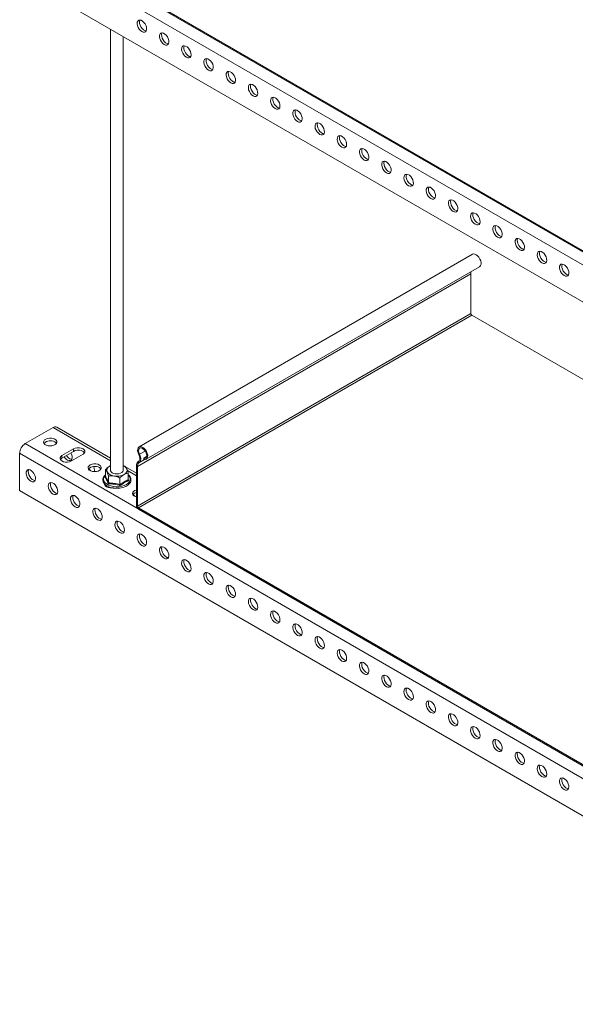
# Model space of a CAD drawing. Header units: millimetres. Extents: x 357 to 1907, y -495 to 2529.
# Tile 1 of 8: x 357 to 711, y -495 to 131. Entities that reach past the tile are written whole.
import ezdxf

# ---------------------------------------------------------------- set-up
doc = ezdxf.new("R2010")
doc.units = ezdxf.units.MM

msp = doc.modelspace()

# ---------------------------------------------------------------- linework, layer by layer
at = {"color": 7, "linetype": 'Continuous', "lineweight": 15}
for p, q in [((926.71, -138.56), (361.03, 188.01)), ((923.18, -144.68), (357.49, 181.88)), ((923.18, -168.36), (357.49, 158.2)), ((433.08, 147.15), (854.66, -96.22)), ((433.08, 146.41), (854.66, -96.96)), ((415.37, 124.8), (415.37, -155.55)), ((423.37, -155.55), (423.37, 120.18)), ((645.61, -18.23), (433.48, -140.69)), ((644.51, -30.6), (432.38, -153.06)), ((438.03, -148.57), (650.16, -26.11)), ((644.51, -30.6), (644.51, -55.78)), ((644.51, -55.78), (432.38, -178.24)), ((645.22, -57.01), (433.08, -179.47)), ((645.22, -57.01), (882.06, -193.73)), ((378.71, -128.4), (361.03, -138.61)), ((415.37, -147.88), (381.21, -128.16)), ((926.71, -465.17), (361.03, -138.61)), ((380.83, -138.58), (380.83, -138.23)), ((391.79, -141.87), (384.36, -146.16)), ((384.36, -147.79), (391.79, -143.51)), ((391.79, -141.87), (391.79, -143.51)), ((923.18, -471.3), (357.49, -144.73)), ((357.49, -144.73), (357.49, -168.41)), ((384.36, -146.16), (384.36, -147.79)), ((390.37, -149.63), (397.8, -145.34)), ((433.15, -149.84), (432.91, -149.99)), ((432.91, -149.99), (433.37, -150.77)), ((433.61, -150.61), (433.15, -149.84)), ((433.28, -145.58), (433.77, -145.39)), ((438.25, -146.84), (436.42, -147.9)), ((436.59, -148.7), (436.42, -147.9)), ((412.12, -159.38), (412.12, -155.08)), ((414.77, -152.89), (415.37, -152.59)), ((414.77, -152.89), (415.37, -152.67)), ((424.04, -152.88), (423.37, -152.49)), ((431.74, -157.33), (424.88, -153.37)), ((432.38, -153.06), (431.74, -152.7)), ((431.74, -152.7), (431.74, -177.88)), ((432.38, -153.06), (432.38, -178.24)), ((433.61, -150.61), (433.37, -150.77)), ((411.74, -159.73), (412.1, -159.46)), ((414.06, -163.56), (414.06, -159.26)), ((421.31, -164.68), (421.31, -160.39)), ((426.62, -161.62), (426.62, -157.32)), ((923.18, -494.98), (357.49, -168.41)), ((416.91, -166.79), (417.11, -166.83)), ((431.74, -177.88), (432.38, -178.24)), ((433.08, -179.47), (433.08, -180.2)), ((433.08, -179.47), (854.66, -422.84)), ((433.08, -180.2), (854.66, -423.58))]:
    msp.add_line(p, q, dxfattribs=at)
at = {"color": 8, "linetype": 'Continuous', "lineweight": 15}
for p, q in [((415.37, -149.57), (378.71, -128.4)), ((437.4, -143.29), (433.77, -145.39)), ((436.85, -148.76), (433.37, -150.77)), ((436.83, -148.76), (433.61, -150.61)), ((431.74, -159.02), (426.08, -155.75)), ((426.62, -161.16), (426.99, -162.09))]:
    msp.add_line(p, q, dxfattribs=at)
at = {"color": 7, "linetype": 'Continuous', "lineweight": 15, "flags": 128}
for points in [[(435.28, 123.3), (436.16, 122.95), (436.97, 122.93), (437.62, 123.25), (438.07, 123.89), (438.27, 124.79), (438.21, 125.86), (437.88, 127.01), (437.32, 128.14), (436.58, 129.15), (435.72, 129.95), (434.83, 130.47), (433.97, 130.65), (433.23, 130.5), (432.67, 130.01), (432.35, 129.24), (432.28, 128.25), (432.48, 127.12), (432.93, 125.97), (433.58, 124.88), (434.39, 123.97), (435.28, 123.3)], [(437.99, 123.71), (437.14, 123.9), (436.24, 124.42), (435.39, 125.22), (434.65, 126.23), (434.09, 127.36), (433.76, 128.51), (433.69, 129.58), (433.89, 130.47), (433.98, 130.65)], [(449.42, 115.14), (450.3, 114.78), (451.11, 114.77), (451.77, 115.09), (452.21, 115.73), (452.41, 116.62), (452.35, 117.69), (452.02, 118.84), (451.46, 119.97), (450.72, 120.98), (449.87, 121.78), (448.97, 122.3), (448.11, 122.49), (447.37, 122.33), (446.81, 121.85), (446.49, 121.07), (446.42, 120.08), (446.62, 118.96), (447.07, 117.8), (447.72, 116.72), (448.53, 115.81), (449.42, 115.14)], [(452.13, 115.55), (451.28, 115.74), (450.38, 116.25), (449.53, 117.05), (448.79, 118.06), (448.23, 119.19), (447.9, 120.35), (447.83, 121.42), (448.03, 122.31), (448.12, 122.49)], [(463.56, 106.98), (464.45, 106.62), (465.25, 106.6), (465.91, 106.93), (466.36, 107.56), (466.56, 108.46), (466.49, 109.53), (466.16, 110.68), (465.6, 111.81), (464.86, 112.82), (464.01, 113.62), (463.11, 114.14), (462.26, 114.33), (461.52, 114.17), (460.96, 113.68), (460.63, 112.91), (460.56, 111.92), (460.76, 110.79), (461.21, 109.64), (461.87, 108.56), (462.67, 107.64), (463.56, 106.98)], [(466.27, 107.38), (465.42, 107.57), (464.53, 108.09), (463.67, 108.89), (462.93, 109.9), (462.37, 111.03), (462.04, 112.18), (461.98, 113.25), (462.18, 114.15), (462.26, 114.33)], [(477.7, 98.81), (478.59, 98.46), (479.39, 98.44), (480.05, 98.76), (480.5, 99.4), (480.7, 100.29), (480.63, 101.36), (480.3, 102.52), (479.75, 103.65), (479.01, 104.66), (478.15, 105.46), (477.25, 105.97), (476.4, 106.16), (475.66, 106.01), (475.1, 105.52), (474.77, 104.75), (474.7, 103.75), (474.9, 102.63), (475.35, 101.48), (476.01, 100.39), (476.82, 99.48), (477.7, 98.81)], [(480.41, 99.22), (479.56, 99.41), (478.67, 99.93), (477.81, 100.73), (477.07, 101.74), (476.51, 102.87), (476.19, 104.02), (476.12, 105.09), (476.32, 105.98), (476.41, 106.16)], [(491.84, 90.65), (492.73, 90.29), (493.54, 90.27), (494.19, 90.6), (494.64, 91.24), (494.84, 92.13), (494.77, 93.2), (494.45, 94.35), (493.89, 95.48), (493.15, 96.49), (492.29, 97.29), (491.4, 97.81), (490.54, 98), (489.8, 97.84), (489.24, 97.36), (488.91, 96.58), (488.85, 95.59), (489.05, 94.47), (489.49, 93.31), (490.15, 92.23), (490.96, 91.31), (491.84, 90.65)], [(494.55, 91.06), (493.71, 91.24), (492.81, 91.76), (491.95, 92.56), (491.21, 93.57), (490.66, 94.7), (490.33, 95.85), (490.26, 96.92), (490.46, 97.82), (490.55, 98)], [(505.99, 82.48), (506.87, 82.13), (507.68, 82.11), (508.34, 82.43), (508.78, 83.07), (508.98, 83.97), (508.92, 85.04), (508.59, 86.19), (508.03, 87.32), (507.29, 88.33), (506.43, 89.13), (505.54, 89.64), (504.68, 89.83), (503.94, 89.68), (503.38, 89.19), (503.06, 88.42), (502.99, 87.43), (503.19, 86.3), (503.64, 85.15), (504.29, 84.06), (505.1, 83.15), (505.99, 82.48)], [(508.7, 82.89), (507.85, 83.08), (506.95, 83.6), (506.1, 84.4), (505.36, 85.41), (504.8, 86.54), (504.47, 87.69), (504.4, 88.76), (504.6, 89.65), (504.69, 89.83)], [(520.13, 74.32), (521.01, 73.96), (521.82, 73.95), (522.48, 74.27), (522.93, 74.91), (523.12, 75.8), (523.06, 76.87), (522.73, 78.02), (522.17, 79.15), (521.43, 80.16), (520.58, 80.96), (519.68, 81.48), (518.82, 81.67), (518.08, 81.51), (517.53, 81.03), (517.2, 80.25), (517.13, 79.26), (517.33, 78.14), (517.78, 76.98), (518.44, 75.9), (519.24, 74.99), (520.13, 74.32)], [(522.84, 74.73), (521.99, 74.92), (521.09, 75.43), (520.24, 76.23), (519.5, 77.24), (518.94, 78.37), (518.61, 79.53), (518.55, 80.6), (518.74, 81.49), (518.83, 81.67)], [(534.27, 66.16), (535.16, 65.8), (535.96, 65.78), (536.62, 66.11), (537.07, 66.74), (537.27, 67.64), (537.2, 68.71), (536.87, 69.86), (536.31, 70.99), (535.57, 72), (534.72, 72.8), (533.82, 73.32), (532.97, 73.51), (532.23, 73.35), (531.67, 72.86), (531.34, 72.09), (531.27, 71.1), (531.47, 69.97), (531.92, 68.82), (532.58, 67.74), (533.38, 66.82), (534.27, 66.16)], [(536.98, 66.56), (536.13, 66.75), (535.24, 67.27), (534.38, 68.07), (533.64, 69.08), (533.08, 70.21), (532.75, 71.36), (532.69, 72.43), (532.89, 73.33), (532.97, 73.51)], [(548.41, 57.99), (549.3, 57.63), (550.11, 57.62), (550.76, 57.94), (551.21, 58.58), (551.41, 59.47), (551.34, 60.54), (551.01, 61.7), (550.46, 62.83), (549.72, 63.84), (548.86, 64.64), (547.96, 65.15), (547.11, 65.34), (546.37, 65.19), (545.81, 64.7), (545.48, 63.93), (545.42, 62.93), (545.61, 61.81), (546.06, 60.65), (546.72, 59.57), (547.53, 58.66), (548.41, 57.99)], [(551.12, 58.4), (550.27, 58.59), (549.38, 59.11), (548.52, 59.9), (547.78, 60.91), (547.22, 62.05), (546.9, 63.2), (546.83, 64.27), (547.03, 65.16), (547.12, 65.34)], [(562.55, 49.83), (563.44, 49.47), (564.25, 49.45), (564.9, 49.78), (565.35, 50.42), (565.55, 51.31), (565.48, 52.38), (565.16, 53.53), (564.6, 54.66), (563.86, 55.67), (563, 56.47), (562.11, 56.99), (561.25, 57.18), (560.51, 57.02), (559.95, 56.54), (559.62, 55.76), (559.56, 54.77), (559.76, 53.65), (560.2, 52.49), (560.86, 51.41), (561.67, 50.49), (562.55, 49.83)], [(565.27, 50.24), (564.42, 50.42), (563.52, 50.94), (562.66, 51.74), (561.92, 52.75), (561.37, 53.88), (561.04, 55.03), (560.97, 56.1), (561.17, 57), (561.26, 57.18)], [(576.7, 41.66), (577.58, 41.31), (578.39, 41.29), (579.05, 41.61), (579.49, 42.25), (579.69, 43.14), (579.63, 44.21), (579.3, 45.37), (578.74, 46.5), (578, 47.51), (577.14, 48.31), (576.25, 48.82), (575.39, 49.01), (574.65, 48.86), (574.09, 48.37), (573.77, 47.6), (573.7, 46.6), (573.9, 45.48), (574.35, 44.33), (575, 43.24), (575.81, 42.33), (576.7, 41.66)], [(579.41, 42.07), (578.56, 42.26), (577.66, 42.78), (576.81, 43.58), (576.07, 44.59), (575.51, 45.72), (575.18, 46.87), (575.11, 47.94), (575.31, 48.83), (575.4, 49.01)], [(590.84, 33.5), (591.72, 33.14), (592.53, 33.13), (593.19, 33.45), (593.64, 34.09), (593.84, 34.98), (593.77, 36.05), (593.44, 37.2), (592.88, 38.33), (592.14, 39.34), (591.29, 40.14), (590.39, 40.66), (589.53, 40.85), (588.79, 40.69), (588.24, 40.21), (587.91, 39.43), (587.84, 38.44), (588.04, 37.32), (588.49, 36.16), (589.15, 35.08), (589.95, 34.17), (590.84, 33.5)], [(593.55, 33.91), (592.7, 34.1), (591.81, 34.61), (590.95, 35.41), (590.21, 36.42), (589.65, 37.55), (589.32, 38.71), (589.26, 39.78), (589.46, 40.67), (589.54, 40.85)], [(604.98, 25.34), (605.87, 24.98), (606.67, 24.96), (607.33, 25.29), (607.78, 25.92), (607.98, 26.82), (607.91, 27.89), (607.58, 29.04), (607.02, 30.17), (606.28, 31.18), (605.43, 31.98), (604.53, 32.5), (603.68, 32.69), (602.94, 32.53), (602.38, 32.04), (602.05, 31.27), (601.98, 30.28), (602.18, 29.15), (602.63, 28), (603.29, 26.92), (604.1, 26), (604.98, 25.34)], [(607.69, 25.74), (606.84, 25.93), (605.95, 26.45), (605.09, 27.25), (604.35, 28.26), (603.79, 29.39), (603.47, 30.54), (603.4, 31.61), (603.6, 32.51), (603.68, 32.69)], [(619.12, 17.17), (620.01, 16.81), (620.82, 16.8), (621.47, 17.12), (621.92, 17.76), (622.12, 18.65), (622.05, 19.72), (621.73, 20.87), (621.17, 22.01), (620.43, 23.02), (619.57, 23.81), (618.68, 24.33), (617.82, 24.52), (617.08, 24.37), (616.52, 23.88), (616.19, 23.11), (616.13, 22.11), (616.33, 20.99), (616.77, 19.83), (617.43, 18.75), (618.24, 17.84), (619.12, 17.17)], [(621.83, 17.58), (620.99, 17.77), (620.09, 18.29), (619.23, 19.08), (618.49, 20.09), (617.93, 21.23), (617.61, 22.38), (617.54, 23.45), (617.74, 24.34), (617.83, 24.52)], [(633.27, 9.01), (634.15, 8.65), (634.96, 8.63), (635.61, 8.96), (636.06, 9.6), (636.26, 10.49), (636.2, 11.56), (635.87, 12.71), (635.31, 13.84), (634.57, 14.85), (633.71, 15.65), (632.82, 16.17), (631.96, 16.36), (631.22, 16.2), (630.66, 15.72), (630.34, 14.94), (630.27, 13.95), (630.47, 12.82), (630.92, 11.67), (631.57, 10.59), (632.38, 9.67), (633.27, 9.01)], [(635.98, 9.42), (635.13, 9.6), (634.23, 10.12), (633.38, 10.92), (632.64, 11.93), (632.08, 13.06), (631.75, 14.21), (631.68, 15.28), (631.88, 16.18), (631.97, 16.36)], [(647.41, 0.84), (648.29, 0.49), (649.1, 0.47), (649.76, 0.79), (650.2, 1.43), (650.4, 2.32), (650.34, 3.39), (650.01, 4.55), (649.45, 5.68), (648.71, 6.69), (647.86, 7.49), (646.96, 8), (646.1, 8.19), (645.36, 8.04), (644.8, 7.55), (644.48, 6.78), (644.41, 5.78), (644.61, 4.66), (645.06, 3.51), (645.71, 2.42), (646.52, 1.51), (647.41, 0.84)], [(650.12, 1.25), (649.27, 1.44), (648.37, 1.96), (647.52, 2.76), (646.78, 3.77), (646.22, 4.9), (645.89, 6.05), (645.82, 7.12), (646.02, 8.01), (646.11, 8.19)], [(661.55, -7.32), (662.44, -7.68), (663.24, -7.69), (663.9, -7.37), (664.35, -6.73), (664.55, -5.84), (664.48, -4.77), (664.15, -3.62), (663.59, -2.49), (662.85, -1.48), (662, -0.68), (661.1, -0.16), (660.25, 0.03), (659.51, -0.13), (658.95, -0.61), (658.62, -1.39), (658.55, -2.38), (658.75, -3.5), (659.2, -4.66), (659.86, -5.74), (660.66, -6.66), (661.55, -7.32)], [(664.26, -6.91), (663.41, -6.72), (662.52, -6.21), (661.66, -5.41), (660.92, -4.4), (660.36, -3.27), (660.03, -2.11), (659.97, -1.04), (660.17, -0.15), (660.25, 0.03)], [(675.69, -15.48), (676.58, -15.84), (677.38, -15.86), (678.04, -15.53), (678.49, -14.9), (678.69, -14), (678.62, -12.93), (678.29, -11.78), (677.74, -10.65), (677, -9.64), (676.14, -8.84), (675.24, -8.32), (674.39, -8.14), (673.65, -8.29), (673.09, -8.78), (672.76, -9.55), (672.69, -10.54), (672.89, -11.67), (673.34, -12.82), (674, -13.9), (674.81, -14.82), (675.69, -15.48)], [(678.4, -15.08), (677.55, -14.89), (676.66, -14.37), (675.8, -13.57), (675.06, -12.56), (674.5, -11.43), (674.18, -10.28), (674.11, -9.21), (674.31, -8.32), (674.39, -8.14)], [(650.16, -26.11), (650.27, -26.05), (650.78, -25.47), (651.06, -24.62), (651.08, -23.57), (650.84, -22.41), (650.36, -21.24), (649.69, -20.13), (648.86, -19.2), (647.96, -18.5), (647.05, -18.1), (646.21, -18.03), (645.61, -18.23)], [(689.83, -23.65), (690.72, -24.01), (691.53, -24.02), (692.18, -23.7), (692.63, -23.06), (692.83, -22.17), (692.76, -21.1), (692.44, -19.95), (691.88, -18.81), (691.14, -17.8), (690.28, -17.01), (689.39, -16.49), (688.53, -16.3), (687.79, -16.45), (687.23, -16.94), (686.9, -17.71), (686.84, -18.71), (687.04, -19.83), (687.48, -20.99), (688.14, -22.07), (688.95, -22.98), (689.83, -23.65)], [(692.54, -23.24), (691.7, -23.05), (690.8, -22.54), (689.94, -21.74), (689.2, -20.73), (688.65, -19.59), (688.32, -18.44), (688.25, -17.37), (688.45, -16.48), (688.54, -16.3)], [(703.98, -31.81), (704.86, -32.17), (705.67, -32.19), (706.33, -31.86), (706.77, -31.23), (706.97, -30.33), (706.91, -29.26), (706.58, -28.11), (706.02, -26.98), (705.28, -25.97), (704.42, -25.17), (703.53, -24.65), (702.67, -24.46), (701.93, -24.62), (701.37, -25.1), (701.05, -25.88), (700.98, -26.87), (701.18, -28), (701.63, -29.15), (702.28, -30.23), (703.09, -31.15), (703.98, -31.81)], [(706.69, -31.41), (705.84, -31.22), (704.94, -30.7), (704.09, -29.9), (703.35, -28.89), (702.79, -27.76), (702.46, -26.61), (702.39, -25.54), (702.59, -24.64), (702.68, -24.46)], [(379.94, -135.85), (378.92, -135.42), (377.73, -135.18), (376.46, -135.15), (375.24, -135.34), (374.17, -135.73), (373.34, -136.28), (372.83, -136.95), (372.69, -137.68), (372.93, -138.4), (373.52, -139.04), (374.42, -139.56), (375.54, -139.9), (376.78, -140.04), (378.04, -139.96), (379.2, -139.67), (380.16, -139.19), (380.83, -138.57), (381.16, -137.86), (381.11, -137.13), (380.7, -136.44), (379.94, -135.85)], [(379.94, -137.49), (380.7, -138.07), (380.95, -138.4)], [(397.8, -145.34), (398.58, -144.72), (398.99, -143.99), (398.99, -143.23), (398.58, -142.5), (397.8, -141.87), (396.72, -141.42), (395.46, -141.19), (394.13, -141.19), (392.86, -141.42), (391.79, -141.87)], [(391.79, -143.51), (392.86, -143.06), (394.13, -142.82), (395.46, -142.82), (396.72, -143.06), (397.8, -143.51), (398.58, -144.13), (398.8, -144.43)], [(436.59, -148.7), (437.43, -148.77), (438.13, -148.51), (438.65, -147.93), (438.93, -147.08), (438.95, -146.03), (438.71, -144.88), (438.23, -143.7), (437.55, -142.59), (436.73, -141.66), (435.82, -140.96), (434.92, -140.56), (434.07, -140.5), (433.37, -140.76), (432.86, -141.34), (432.58, -142.19), (432.56, -143.24), (432.8, -144.4), (433.28, -145.58)], [(436.42, -147.9), (437.17, -147.94), (437.78, -147.65), (438.18, -147.04), (438.33, -146.19), (438.22, -145.18), (437.85, -144.12), (437.27, -143.1), (436.54, -142.25), (435.72, -141.63), (434.9, -141.33), (434.18, -141.36), (433.61, -141.73), (433.27, -142.4), (433.17, -143.29), (433.35, -144.33), (433.77, -145.39)], [(384.36, -146.16), (383.58, -146.78), (383.17, -147.51), (383.17, -148.28), (383.58, -149.01), (384.36, -149.63), (385.44, -150.08), (386.7, -150.32), (388.03, -150.32), (389.3, -150.08), (390.37, -149.63)], [(383.36, -148.71), (383.58, -148.41), (384.36, -147.79)], [(387.9, -149.02), (388.78, -149.38), (389.59, -149.39), (390.25, -149.07), (390.7, -148.43), (390.9, -147.54), (390.83, -146.47), (390.5, -145.32), (390.11, -144.48)], [(389.31, -148.2), (390.2, -148.56), (390.61, -148.61)], [(433.28, -145.58), (433.57, -146.23), (433.78, -146.89), (433.9, -147.54), (433.93, -148.15), (433.86, -148.7), (433.71, -149.17), (433.47, -149.56), (433.15, -149.84)], [(433.77, -145.39), (434.12, -146.19), (434.38, -147), (434.53, -147.79), (434.56, -148.54), (434.48, -149.21), (434.3, -149.8), (434, -150.27), (433.61, -150.61)], [(364.56, -162.49), (365.45, -162.85), (366.26, -162.87), (366.91, -162.54), (367.36, -161.9), (367.56, -161.01), (367.49, -159.94), (367.17, -158.79), (366.61, -157.66), (365.87, -156.65), (365.01, -155.85), (364.12, -155.33), (363.26, -155.14), (362.52, -155.3), (361.96, -155.78), (361.63, -156.56), (361.57, -157.55), (361.77, -158.67), (362.22, -159.83), (362.87, -160.91), (363.68, -161.83), (364.56, -162.49)], [(367.28, -162.08), (366.43, -161.89), (365.53, -161.38), (364.67, -160.58), (363.93, -159.57), (363.38, -158.44), (363.05, -157.29), (362.98, -156.22), (363.18, -155.32), (363.27, -155.14)], [(408.23, -152.18), (407.21, -151.75), (406.01, -151.51), (404.75, -151.48), (403.52, -151.67), (402.45, -152.06), (401.62, -152.61), (401.12, -153.28), (400.98, -154.01), (401.21, -154.73), (401.8, -155.37), (402.7, -155.89), (403.82, -156.23), (405.06, -156.37), (406.32, -156.29), (407.48, -155.99), (408.44, -155.52), (409.12, -154.9), (409.45, -154.19), (409.4, -153.46), (408.98, -152.77), (408.23, -152.18)], [(408.23, -153.81), (408.98, -154.4), (409.23, -154.73)], [(415.37, -155.55), (415.39, -155.81), (415.7, -156.47), (416.33, -157.05), (417.24, -157.5), (418.33, -157.78)], [(418.33, -157.78), (419.51, -157.86), (420.69, -157.73), (421.74, -157.41), (422.58, -156.92), (423.14, -156.31), (423.36, -155.63), (423.37, -155.55)], [(378.71, -170.66), (379.59, -171.01), (380.4, -171.03), (381.06, -170.71), (381.5, -170.07), (381.7, -169.17), (381.64, -168.1), (381.31, -166.95), (380.75, -165.82), (380.01, -164.81), (379.15, -164.01), (378.26, -163.49), (377.4, -163.31), (376.66, -163.46), (376.1, -163.95), (375.78, -164.72), (375.71, -165.71), (375.91, -166.84), (376.36, -167.99), (377.01, -169.08), (377.82, -169.99), (378.71, -170.66)], [(381.42, -170.25), (380.57, -170.06), (379.67, -169.54), (378.82, -168.74), (378.08, -167.73), (377.52, -166.6), (377.19, -165.45), (377.12, -164.38), (377.32, -163.49), (377.41, -163.31)], [(411.4, -164.22), (411.46, -164.61), (411.87, -165.34), (412.65, -165.96), (413.72, -166.41), (414.99, -166.65), (416.12, -166.66)], [(411.65, -165.04), (411.87, -164.74), (411.96, -164.64)], [(431.74, -168.01), (430.74, -168.38), (429.91, -168.94), (429.4, -169.61), (429.26, -170.34), (429.5, -171.05), (430.09, -171.7), (430.98, -172.22), (431.74, -172.48)], [(392.85, -178.82), (393.73, -179.18), (394.54, -179.19), (395.2, -178.87), (395.65, -178.23), (395.85, -177.34), (395.78, -176.27), (395.45, -175.12), (394.89, -173.99), (394.15, -172.98), (393.3, -172.18), (392.4, -171.66), (391.54, -171.47), (390.8, -171.63), (390.25, -172.11), (389.92, -172.89), (389.85, -173.88), (390.05, -175), (390.5, -176.16), (391.16, -177.24), (391.96, -178.15), (392.85, -178.82)], [(395.56, -178.41), (394.71, -178.22), (393.82, -177.71), (392.96, -176.91), (392.22, -175.9), (391.66, -174.77), (391.33, -173.61), (391.27, -172.54), (391.47, -171.65), (391.55, -171.47)], [(406.99, -186.98), (407.88, -187.34), (408.68, -187.36), (409.34, -187.03), (409.79, -186.4), (409.99, -185.5), (409.92, -184.43), (409.59, -183.28), (409.04, -182.15), (408.29, -181.14), (407.44, -180.34), (406.54, -179.82), (405.69, -179.63), (404.95, -179.79), (404.39, -180.28), (404.06, -181.05), (403.99, -182.04), (404.19, -183.17), (404.64, -184.32), (405.3, -185.4), (406.11, -186.32), (406.99, -186.98)], [(409.7, -186.58), (408.85, -186.39), (407.96, -185.87), (407.1, -185.07), (406.36, -184.06), (405.8, -182.93), (405.48, -181.78), (405.41, -180.71), (405.61, -179.81), (405.69, -179.63)], [(421.13, -195.15), (422.02, -195.5), (422.83, -195.52), (423.48, -195.2), (423.93, -194.56), (424.13, -193.67), (424.06, -192.6), (423.74, -191.44), (423.18, -190.31), (422.44, -189.3), (421.58, -188.5), (420.69, -187.99), (419.83, -187.8), (419.09, -187.95), (418.53, -188.44), (418.2, -189.21), (418.14, -190.21), (418.34, -191.33), (418.78, -192.48), (419.44, -193.57), (420.25, -194.48), (421.13, -195.15)], [(423.84, -194.74), (423, -194.55), (422.1, -194.03), (421.24, -193.23), (420.5, -192.22), (419.94, -191.09), (419.62, -189.94), (419.55, -188.87), (419.75, -187.98), (419.84, -187.8)], [(435.28, -203.31), (436.16, -203.67), (436.97, -203.69), (437.62, -203.36), (438.07, -202.72), (438.27, -201.83), (438.21, -200.76), (437.88, -199.61), (437.32, -198.48), (436.58, -197.47), (435.72, -196.67), (434.83, -196.15), (433.97, -195.96), (433.23, -196.12), (432.67, -196.6), (432.35, -197.38), (432.28, -198.37), (432.48, -199.49), (432.93, -200.65), (433.58, -201.73), (434.39, -202.65), (435.28, -203.31)], [(437.99, -202.9), (437.14, -202.72), (436.24, -202.2), (435.39, -201.4), (434.65, -200.39), (434.09, -199.26), (433.76, -198.11), (433.69, -197.04), (433.89, -196.14), (433.98, -195.96)], [(449.42, -211.48), (450.3, -211.83), (451.11, -211.85), (451.77, -211.53), (452.21, -210.89), (452.41, -209.99), (452.35, -208.92), (452.02, -207.77), (451.46, -206.64), (450.72, -205.63), (449.87, -204.83), (448.97, -204.32), (448.11, -204.13), (447.37, -204.28), (446.81, -204.77), (446.49, -205.54), (446.42, -206.53), (446.62, -207.66), (447.07, -208.81), (447.72, -209.9), (448.53, -210.81), (449.42, -211.48)], [(452.13, -211.07), (451.28, -210.88), (450.38, -210.36), (449.53, -209.56), (448.79, -208.55), (448.23, -207.42), (447.9, -206.27), (447.83, -205.2), (448.03, -204.31), (448.12, -204.13)], [(463.56, -219.64), (464.45, -220), (465.25, -220.01), (465.91, -219.69), (466.36, -219.05), (466.56, -218.16), (466.49, -217.09), (466.16, -215.94), (465.6, -214.81), (464.86, -213.8), (464.01, -213), (463.11, -212.48), (462.26, -212.29), (461.52, -212.45), (460.96, -212.93), (460.63, -213.71), (460.56, -214.7), (460.76, -215.82), (461.21, -216.98), (461.87, -218.06), (462.67, -218.97), (463.56, -219.64)], [(466.27, -219.23), (465.42, -219.04), (464.53, -218.53), (463.67, -217.73), (462.93, -216.72), (462.37, -215.59), (462.04, -214.43), (461.98, -213.36), (462.18, -212.47), (462.26, -212.29)], [(477.7, -227.8), (478.59, -228.16), (479.39, -228.18), (480.05, -227.85), (480.5, -227.22), (480.7, -226.32), (480.63, -225.25), (480.3, -224.1), (479.75, -222.97), (479.01, -221.96), (478.15, -221.16), (477.25, -220.64), (476.4, -220.45), (475.66, -220.61), (475.1, -221.1), (474.77, -221.87), (474.7, -222.86), (474.9, -223.99), (475.35, -225.14), (476.01, -226.22), (476.82, -227.14), (477.7, -227.8)], [(480.41, -227.4), (479.56, -227.21), (478.67, -226.69), (477.81, -225.89), (477.07, -224.88), (476.51, -223.75), (476.19, -222.6), (476.12, -221.53), (476.32, -220.63), (476.41, -220.45)], [(491.84, -235.97), (492.73, -236.33), (493.54, -236.34), (494.19, -236.02), (494.64, -235.38), (494.84, -234.49), (494.77, -233.42), (494.45, -232.27), (493.89, -231.13), (493.15, -230.12), (492.29, -229.32), (491.4, -228.81), (490.54, -228.62), (489.8, -228.77), (489.24, -229.26), (488.91, -230.03), (488.85, -231.03), (489.05, -232.15), (489.49, -233.31), (490.15, -234.39), (490.96, -235.3), (491.84, -235.97)], [(494.55, -235.56), (493.71, -235.37), (492.81, -234.85), (491.95, -234.06), (491.21, -233.05), (490.66, -231.91), (490.33, -230.76), (490.26, -229.69), (490.46, -228.8), (490.55, -228.62)], [(505.99, -244.13), (506.87, -244.49), (507.68, -244.51), (508.34, -244.18), (508.78, -243.54), (508.98, -242.65), (508.92, -241.58), (508.59, -240.43), (508.03, -239.3), (507.29, -238.29), (506.43, -237.49), (505.54, -236.97), (504.68, -236.78), (503.94, -236.94), (503.38, -237.42), (503.06, -238.2), (502.99, -239.19), (503.19, -240.31), (503.64, -241.47), (504.29, -242.55), (505.1, -243.47), (505.99, -244.13)], [(508.7, -243.72), (507.85, -243.54), (506.95, -243.02), (506.1, -242.22), (505.36, -241.21), (504.8, -240.08), (504.47, -238.93), (504.4, -237.86), (504.6, -236.96), (504.69, -236.78)], [(520.13, -252.3), (521.01, -252.65), (521.82, -252.67), (522.48, -252.35), (522.93, -251.71), (523.12, -250.82), (523.06, -249.75), (522.73, -248.59), (522.17, -247.46), (521.43, -246.45), (520.58, -245.65), (519.68, -245.14), (518.82, -244.95), (518.08, -245.1), (517.53, -245.59), (517.2, -246.36), (517.13, -247.36), (517.33, -248.48), (517.78, -249.63), (518.44, -250.72), (519.24, -251.63), (520.13, -252.3)], [(522.84, -251.89), (521.99, -251.7), (521.09, -251.18), (520.24, -250.38), (519.5, -249.37), (518.94, -248.24), (518.61, -247.09), (518.55, -246.02), (518.74, -245.13), (518.83, -244.95)], [(534.27, -260.46), (535.16, -260.82), (535.96, -260.83), (536.62, -260.51), (537.07, -259.87), (537.27, -258.98), (537.2, -257.91), (536.87, -256.76), (536.31, -255.63), (535.57, -254.62), (534.72, -253.82), (533.82, -253.3), (532.97, -253.11), (532.23, -253.27), (531.67, -253.75), (531.34, -254.53), (531.27, -255.52), (531.47, -256.64), (531.92, -257.8), (532.58, -258.88), (533.38, -259.79), (534.27, -260.46)], [(536.98, -260.05), (536.13, -259.86), (535.24, -259.35), (534.38, -258.55), (533.64, -257.54), (533.08, -256.41), (532.75, -255.25), (532.69, -254.18), (532.89, -253.29), (532.97, -253.11)], [(548.41, -268.62), (549.3, -268.98), (550.11, -269), (550.76, -268.67), (551.21, -268.04), (551.41, -267.14), (551.34, -266.07), (551.01, -264.92), (550.46, -263.79), (549.72, -262.78), (548.86, -261.98), (547.96, -261.46), (547.11, -261.27), (546.37, -261.43), (545.81, -261.92), (545.48, -262.69), (545.42, -263.68), (545.61, -264.81), (546.06, -265.96), (546.72, -267.04), (547.53, -267.96), (548.41, -268.62)], [(551.12, -268.22), (550.27, -268.03), (549.38, -267.51), (548.52, -266.71), (547.78, -265.7), (547.22, -264.57), (546.9, -263.42), (546.83, -262.35), (547.03, -261.45), (547.12, -261.27)], [(562.55, -276.79), (563.44, -277.15), (564.25, -277.16), (564.9, -276.84), (565.35, -276.2), (565.55, -275.31), (565.48, -274.24), (565.16, -273.09), (564.6, -271.95), (563.86, -270.94), (563, -270.15), (562.11, -269.63), (561.25, -269.44), (560.51, -269.59), (559.95, -270.08), (559.62, -270.85), (559.56, -271.85), (559.76, -272.97), (560.2, -274.13), (560.86, -275.21), (561.67, -276.12), (562.55, -276.79)], [(565.27, -276.38), (564.42, -276.19), (563.52, -275.67), (562.66, -274.88), (561.92, -273.87), (561.37, -272.73), (561.04, -271.58), (560.97, -270.51), (561.17, -269.62), (561.26, -269.44)], [(576.7, -284.95), (577.58, -285.31), (578.39, -285.33), (579.05, -285), (579.49, -284.36), (579.69, -283.47), (579.63, -282.4), (579.3, -281.25), (578.74, -280.12), (578, -279.11), (577.14, -278.31), (576.25, -277.79), (575.39, -277.6), (574.65, -277.76), (574.09, -278.24), (573.77, -279.02), (573.7, -280.01), (573.9, -281.14), (574.35, -282.29), (575, -283.37), (575.81, -284.29), (576.7, -284.95)], [(579.41, -284.54), (578.56, -284.36), (577.66, -283.84), (576.81, -283.04), (576.07, -282.03), (575.51, -280.9), (575.18, -279.75), (575.11, -278.68), (575.31, -277.78), (575.4, -277.6)], [(590.84, -293.12), (591.72, -293.47), (592.53, -293.49), (593.19, -293.17), (593.64, -292.53), (593.84, -291.64), (593.77, -290.57), (593.44, -289.41), (592.88, -288.28), (592.14, -287.27), (591.29, -286.47), (590.39, -285.96), (589.53, -285.77), (588.79, -285.92), (588.24, -286.41), (587.91, -287.18), (587.84, -288.18), (588.04, -289.3), (588.49, -290.45), (589.15, -291.54), (589.95, -292.45), (590.84, -293.12)], [(593.55, -292.71), (592.7, -292.52), (591.81, -292), (590.95, -291.2), (590.21, -290.19), (589.65, -289.06), (589.32, -287.91), (589.26, -286.84), (589.46, -285.95), (589.54, -285.77)], [(604.98, -301.28), (605.87, -301.64), (606.67, -301.65), (607.33, -301.33), (607.78, -300.69), (607.98, -299.8), (607.91, -298.73), (607.58, -297.58), (607.02, -296.45), (606.28, -295.44), (605.43, -294.64), (604.53, -294.12), (603.68, -293.93), (602.94, -294.09), (602.38, -294.57), (602.05, -295.35), (601.98, -296.34), (602.18, -297.46), (602.63, -298.62), (603.29, -299.7), (604.1, -300.62), (604.98, -301.28)], [(607.69, -300.87), (606.84, -300.68), (605.95, -300.17), (605.09, -299.37), (604.35, -298.36), (603.79, -297.23), (603.47, -296.07), (603.4, -295), (603.6, -294.11), (603.68, -293.93)], [(619.12, -309.44), (620.01, -309.8), (620.82, -309.82), (621.47, -309.49), (621.92, -308.86), (622.12, -307.96), (622.05, -306.89), (621.73, -305.74), (621.17, -304.61), (620.43, -303.6), (619.57, -302.8), (618.68, -302.28), (617.82, -302.1), (617.08, -302.25), (616.52, -302.74), (616.19, -303.51), (616.13, -304.5), (616.33, -305.63), (616.77, -306.78), (617.43, -307.86), (618.24, -308.78), (619.12, -309.44)], [(621.83, -309.04), (620.99, -308.85), (620.09, -308.33), (619.23, -307.53), (618.49, -306.52), (617.93, -305.39), (617.61, -304.24), (617.54, -303.17), (617.74, -302.28), (617.83, -302.1)], [(633.27, -317.61), (634.15, -317.97), (634.96, -317.98), (635.61, -317.66), (636.06, -317.02), (636.26, -316.13), (636.2, -315.06), (635.87, -313.91), (635.31, -312.77), (634.57, -311.76), (633.71, -310.97), (632.82, -310.45), (631.96, -310.26), (631.22, -310.41), (630.66, -310.9), (630.34, -311.67), (630.27, -312.67), (630.47, -313.79), (630.92, -314.95), (631.57, -316.03), (632.38, -316.94), (633.27, -317.61)], [(635.98, -317.2), (635.13, -317.01), (634.23, -316.5), (633.38, -315.7), (632.64, -314.69), (632.08, -313.55), (631.75, -312.4), (631.68, -311.33), (631.88, -310.44), (631.97, -310.26)], [(647.41, -325.77), (648.29, -326.13), (649.1, -326.15), (649.76, -325.82), (650.2, -325.19), (650.4, -324.29), (650.34, -323.22), (650.01, -322.07), (649.45, -320.94), (648.71, -319.93), (647.86, -319.13), (646.96, -318.61), (646.1, -318.42), (645.36, -318.58), (644.8, -319.06), (644.48, -319.84), (644.41, -320.83), (644.61, -321.96), (645.06, -323.11), (645.71, -324.19), (646.52, -325.11), (647.41, -325.77)], [(650.12, -325.37), (649.27, -325.18), (648.37, -324.66), (647.52, -323.86), (646.78, -322.85), (646.22, -321.72), (645.89, -320.57), (645.82, -319.5), (646.02, -318.6), (646.11, -318.42)], [(661.55, -333.94), (662.44, -334.29), (663.24, -334.31), (663.9, -333.99), (664.35, -333.35), (664.55, -332.46), (664.48, -331.39), (664.15, -330.23), (663.59, -329.1), (662.85, -328.09), (662, -327.29), (661.1, -326.78), (660.25, -326.59), (659.51, -326.74), (658.95, -327.23), (658.62, -328), (658.55, -329), (658.75, -330.12), (659.2, -331.27), (659.86, -332.36), (660.66, -333.27), (661.55, -333.94)], [(664.26, -333.53), (663.41, -333.34), (662.52, -332.82), (661.66, -332.02), (660.92, -331.01), (660.36, -329.88), (660.03, -328.73), (659.97, -327.66), (660.17, -326.77), (660.25, -326.59)], [(675.69, -342.1), (676.58, -342.46), (677.38, -342.48), (678.04, -342.15), (678.49, -341.51), (678.69, -340.62), (678.62, -339.55), (678.29, -338.4), (677.74, -337.27), (677, -336.26), (676.14, -335.46), (675.24, -334.94), (674.39, -334.75), (673.65, -334.91), (673.09, -335.39), (672.76, -336.17), (672.69, -337.16), (672.89, -338.28), (673.34, -339.44), (674, -340.52), (674.81, -341.44), (675.69, -342.1)], [(678.4, -341.69), (677.55, -341.5), (676.66, -340.99), (675.8, -340.19), (675.06, -339.18), (674.5, -338.05), (674.18, -336.9), (674.11, -335.82), (674.31, -334.93), (674.39, -334.75)], [(689.83, -350.27), (690.72, -350.62), (691.53, -350.64), (692.18, -350.31), (692.63, -349.68), (692.83, -348.78), (692.76, -347.71), (692.44, -346.56), (691.88, -345.43), (691.14, -344.42), (690.28, -343.62), (689.39, -343.1), (688.53, -342.92), (687.79, -343.07), (687.23, -343.56), (686.9, -344.33), (686.84, -345.32), (687.04, -346.45), (687.48, -347.6), (688.14, -348.68), (688.95, -349.6), (689.83, -350.27)], [(692.54, -349.86), (691.7, -349.67), (690.8, -349.15), (689.94, -348.35), (689.2, -347.34), (688.65, -346.21), (688.32, -345.06), (688.25, -343.99), (688.45, -343.1), (688.54, -342.92)], [(703.98, -358.43), (704.86, -358.79), (705.67, -358.8), (706.33, -358.48), (706.77, -357.84), (706.97, -356.95), (706.91, -355.88), (706.58, -354.73), (706.02, -353.6), (705.28, -352.59), (704.42, -351.79), (703.53, -351.27), (702.67, -351.08), (701.93, -351.23), (701.37, -351.72), (701.05, -352.5), (700.98, -353.49), (701.18, -354.61), (701.63, -355.77), (702.28, -356.85), (703.09, -357.76), (703.98, -358.43)], [(706.69, -358.02), (705.84, -357.83), (704.94, -357.32), (704.09, -356.52), (703.35, -355.51), (702.79, -354.38), (702.46, -353.22), (702.39, -352.15), (702.59, -351.26), (702.68, -351.08)]]:
    msp.add_lwpolyline(points, dxfattribs=at)
at = {"color": 8, "linetype": 'Continuous', "lineweight": 15, "flags": 128}
for points in [[(412.12, -158.49), (411.39, -159.33), (410.93, -160.33), (410.83, -161.36), (411.11, -162.38), (411.75, -163.34), (412.73, -164.2), (413.99, -164.93), (415.49, -165.49), (417.15, -165.86)], [(417.15, -165.86), (418.92, -166.03), (420.7, -165.97), (422.43, -165.7), (424.02, -165.24), (425.41, -164.59), (426.53, -163.79), (427.34, -162.87), (427.8, -161.87), (427.9, -160.84), (427.62, -159.82), (426.98, -158.86), (426.57, -158.45)]]:
    msp.add_lwpolyline(points, dxfattribs=at)
at = {"color": 7, "linetype": 'Continuous', "lineweight": 15}
for centre, radius, start, end in [((648.06, -30.53), 3.55, 158.55075, 181.12321), ((646.04, -55.71), 1.54, 182.60522, 237.39429), ((380.17, -130.45), 2.51, 65.69321, 125.61736), ((377.03, -142.5), 5.79, 59.84211, 135.07883), ((365.17, -145.08), 7.68, 122.60549, 177.39451), ((391.18, -143.79), 6.17, 210.52264, 237.89319), ((392.59, -142.98), 6.17, 210.52264, 237.89319), ((434.8, -152.41), 3.07, 128.01006, 185.25614), ((405.32, -158.82), 5.79, 59.84213, 135.07833), ((407.01, -150.95), 6.5, 211.87872, 230.35884), ((400.07, -155.36), 4.95, 348.2881, 26.71846), ((415.78, -155.57), 2.86, 110.74333, 199.45999), ((421.8, -156.68), 4.38, 28.72402, 69.10888), ((422.95, -155.53), 2.86, 290.74161, 19.4613), ((434.98, -152.82), 2.61, 128.00829, 185.25738), ((418.04, -153.25), 5.93, 213.43859, 266.56679), ((419.38, -149.34), 9.98, 260.22865, 297.35733), ((432.42, -173.21), 3.62, 100.83785, 143.70972), ((435.29, -167.27), 6.5, 211.87981, 230.35862), ((434.66, -177.74), 2.92, 182.60461, 237.39461), ((433.91, -178.17), 1.54, 182.60522, 237.39429)]:
    msp.add_arc(centre, radius, start, end, dxfattribs=at)
for points, knots in [([(412.12, -155.08), (412.49, -154.71), (413.24, -153.96), (414.15, -153.27), (414.66, -152.96), (414.77, -152.89)], [0, 0, 0, 0, 0.434798, 0.879849, 1, 1, 1, 1]), ([(413.09, -156.52), (412.83, -156.05), (412.5, -155.44), (412.19, -155.15), (412.12, -155.08)], [0, 0, 0, 0, 0.769008, 1, 1, 1, 1]), ([(423.37, -152.65), (423.72, -152.76), (424.17, -152.89), (424.59, -153.1), (424.67, -153.14)], [0, 0, 0, 0, 0.800325, 1, 1, 1, 1]), ([(424.67, -153.14), (424.81, -153.28), (425.08, -153.55), (425.42, -154.1), (425.6, -154.49), (425.64, -154.58)], [0, 0, 0, 0, 0.434796, 0.879856, 1, 1, 1, 1]), ([(425.64, -154.58), (425.9, -155.21), (426.23, -156.03), (426.54, -157.08), (426.62, -157.32)], [0, 0, 0, 0, 0.769008, 1, 1, 1, 1]), ([(411.78, -158.7), (411.71, -158.76), (411.3, -159.11), (410.82, -159.85), (410.42, -160.89), (410.38, -161.96), (410.66, -162.99), (411.24, -163.95), (412.09, -164.81), (413.19, -165.57), (414.53, -166.19), (415.8, -166.59), (416.62, -166.74), (416.91, -166.79)], [0, 0, 0, 0, 0.023309, 0.128952, 0.232494, 0.332756, 0.43116, 0.52988, 0.631051, 0.734667, 0.839445, 0.944297, 1, 1, 1, 1]), ([(412.12, -159.38), (412.11, -159.42), (412.1, -159.51), (412.02, -159.61), (411.9, -159.69), (411.79, -159.72), (411.74, -159.73), (411.74, -159.73)], [0, 0, 0, 0, 0.236184, 0.471379, 0.732455, 0.993191, 1, 1, 1, 1]), ([(413.78, -164.13), (413.7, -163.91), (413.31, -162.8), (412.63, -161.16), (412.01, -160.17), (411.74, -159.73)], [0, 0, 0, 0, 0.120964, 0.606826, 1, 1, 1, 1]), ([(412.12, -159.38), (412.43, -159.93), (413.08, -161.04), (413.73, -162.71), (414.06, -163.56)], [0, 0, 0, 0, 0.4921708, 1, 1, 1, 1]), ([(414.06, -159.26), (413.92, -158.82), (413.65, -157.91), (413.31, -157.02), (413.13, -156.61), (413.09, -156.52)], [0, 0, 0, 0, 0.434793, 0.879839, 1, 1, 1, 1]), ([(414.06, -159.26), (414.36, -159.21), (415.52, -159.02), (416.77, -159.11), (417.68, -159.17)], [0, 0, 0, 0, 0.263901, 1, 1, 1, 1]), ([(417.68, -159.17), (417.84, -159.2), (418.99, -159.4), (420.22, -159.86), (421.22, -160.35), (421.31, -160.39)], [0, 0, 0, 0, 0.127947, 0.9273611, 1, 1, 1, 1]), ([(419.42, -166.99), (419.5, -167), (420.14, -167.02), (421.34, -166.89), (422.95, -166.6), (424.43, -166.1), (425.75, -165.45), (426.84, -164.65), (427.67, -163.72), (428.19, -162.69), (428.37, -161.62), (428.22, -160.57), (427.75, -159.59), (427.3, -158.95), (426.96, -158.68), (426.95, -158.67)], [0, 0, 0, 0, 0.0130194, 0.1035471, 0.1941935, 0.2850853, 0.3763586, 0.4680755, 0.5598814, 0.6505236, 0.7385388, 0.8241555, 0.9092903, 0.9959604, 1, 1, 1, 1]), ([(423.96, -158.2), (423.26, -158.69), (422.35, -159.32), (421.5, -160.19), (421.31, -160.39)], [0, 0, 0, 0, 0.76901, 1, 1, 1, 1]), ([(421.31, -164.68), (422.18, -164.04), (423.95, -162.74), (425.72, -162), (426.62, -161.62)], [0, 0, 0, 0, 0.49217, 1, 1, 1, 1]), ([(426.99, -162.09), (426.77, -162.17), (425.64, -162.58), (423.75, -163.52), (422.13, -164.76), (421.41, -165.31)], [0, 0, 0, 0, 0.120964, 0.606826, 1, 1, 1, 1]), ([(426.62, -157.32), (426.24, -157.38), (425.49, -157.5), (424.58, -157.85), (424.07, -158.14), (423.96, -158.2)], [0, 0, 0, 0, 0.4347947, 0.8798427, 1, 1, 1, 1]), ([(426.99, -162.09), (426.99, -162.09), (426.94, -162.06), (426.83, -162), (426.71, -161.88), (426.63, -161.75), (426.62, -161.67), (426.62, -161.62)], [0, 0, 0, 0, 0.00686, 0.267593, 0.528612, 0.763805, 1, 1, 1, 1]), ([(414.06, -163.56), (414.05, -163.61), (414.05, -163.7), (413.99, -163.85), (413.9, -164), (413.82, -164.09), (413.78, -164.13), (413.78, -164.13)], [0, 0, 0, 0, 0.236185, 0.471392, 0.73243, 0.993145, 1, 1, 1, 1]), ([(421.41, -165.31), (421.11, -165.22), (419.58, -164.75), (417.01, -164.19), (414.78, -164.15), (413.78, -164.13)], [0, 0, 0, 0, 0.120961, 0.606823, 1, 1, 1, 1]), ([(414.06, -163.56), (415.25, -163.61), (417.66, -163.7), (420.08, -164.35), (421.31, -164.68)], [0, 0, 0, 0, 0.4921708, 1, 1, 1, 1]), ([(417.11, -166.83), (417.4, -166.87), (418.16, -166.98), (418.94, -166.99), (419.42, -166.99)], [0, 0, 0, 0, 0.381449, 1, 1, 1, 1]), ([(421.31, -164.68), (421.31, -164.73), (421.31, -164.82), (421.33, -164.99), (421.37, -165.16), (421.39, -165.26), (421.41, -165.31), (421.41, -165.31)], [0, 0, 0, 0, 0.23619, 0.471378, 0.732391, 0.99312, 1, 1, 1, 1])]:
    msp.add_open_spline(points, degree=3, knots=knots, dxfattribs=at)

doc.saveas('drawing.dxf')
